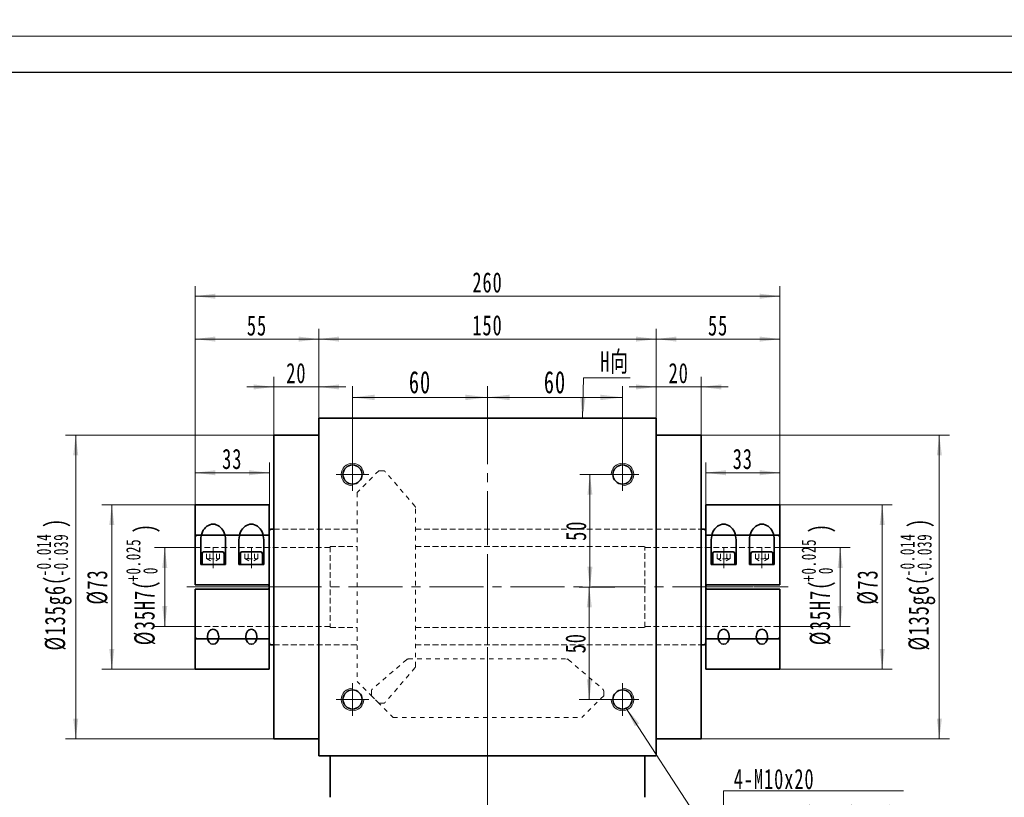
# Model space of a CAD drawing. Header units: millimetres. Extents: x 1532 to 2885, y -158 to 806.
# Tile 3 of 4: x 1835 to 2273, y 460 to 806. Entities that reach past the tile are written whole.
import ezdxf

# ---------------------------------------------------------------- set-up
doc = ezdxf.new("R2010")
doc.units = ezdxf.units.MM
doc.header["$LTSCALE"] = 2
for name, pattern in [('CENTER', [10.16, 6.35, -1.27, 1.27, -1.27]), ('HIDDEN', [1.905, 1.27, -0.635]), ('点画线', [18, 12, -2, 2, -2]), ('虚线', [2, 1, -1])]:
    doc.linetypes.add(name, pattern=pattern)
doc.layers.get('0').update_dxf_attribs({"lineweight": 18})
for name, color, linetype, lineweight in [('3中心线层', 1, 'CENTER', 18), ('中心线层', 1, '点画线', 18), ('图框_外框线', 7, 'Continuous', 18), ('尺寸线层', 3, 'Continuous', 18), ('粗实线层', 7, 'Continuous', 35), ('虚线层', 6, '虚线', 18)]:
    doc.layers.add(name, color=color, linetype=linetype, lineweight=lineweight)
doc.styles.add('标准', font='txt', dxfattribs={"width": 0.667})
doc.dimstyles.new('a4-1-1.5', dxfattribs={"dimtxt": 4.5, "dimasz": 4.5, "dimexe": 2.25, "dimexo": 0, "dimgap": 0.75, "dimtad": 1, "dimdec": 3, "dimdsep": 46, "dimtxsty": '标准', "dimblk": '_CAXARROW', "dimcen": 0, "dimdle": 9, "dimazin": 2, "dimtfac": 0.707107, "dimtdec": 3, "dimtix": 1, "dimtmove": 2, "dimatfit": 3, "dimfxl": 0, "dimfrac": 2, "dimtolj": 1, "dimarcsym": 0})
doc.dimstyles.new('a4-1-3', dxfattribs={"dimtxt": 9, "dimasz": 9, "dimexe": 4.5, "dimexo": 0, "dimgap": 1.5, "dimtad": 1, "dimdec": 3, "dimdsep": 46, "dimtxsty": '标准', "dimblk": '_CAXARROW', "dimcen": 0, "dimdle": 18, "dimazin": 2, "dimtfac": 0.707107, "dimtdec": 3, "dimtix": 1, "dimtmove": 2, "dimatfit": 3, "dimfxl": 0, "dimfrac": 2, "dimtolj": 1, "dimarcsym": 0})

# ---------------------------------------------------------------- blocks, each defined once
blk = doc.blocks.new('45fgfg_1')
at = {"layer": '中心线层'}
for p, q in [((-24.5, -14.63), (-24.5, -5.8)), ((-7.5, -14.63), (-7.5, -5.8)), ((3.5, -23), (-35.5, -23))]:
    blk.add_line(p, q, dxfattribs=at)
at = {"layer": '粗实线层'}
for p, q in [((0.5, 13.5), (-32.5, 13.5)), ((-32.5, 13.5), (-32.5, -22)), ((0.5, 13.5), (0.5, -22)), ((-30, -13), (-30, -2.01)), ((-19, -13), (-19, -2.01)), ((-13, -13), (-13, -2.01)), ((-2, -13), (-2, -2.01)), ((-29.39, -8.28), (-29.39, -13)), ((-20.59, -7.3), (-28.41, -7.3)), ((-19.61, -13), (-19.61, -8.28)), ((-12.39, -8.28), (-12.39, -13)), ((-3.59, -7.3), (-11.41, -7.3)), ((-2.61, -13), (-2.61, -8.28)), ((-30, -13), (-19, -13)), ((-29.39, -13), (-19.61, -13)), ((-13, -13), (-2, -13)), ((-12.39, -13), (-2.61, -13)), ((-32.5, -22), (0.5, -22)), ((-32.5, -24), (0.5, -24)), ((-32.5, -24), (-32.5, -59.5)), ((0.5, -24), (0.5, -59.5)), ((-32.5, -59.5), (0.5, -59.5))]:
    blk.add_line(p, q, dxfattribs=at)
at = {"layer": '粗实线层', "color": 6, "linetype": '虚线'}
for p, q in [((-32, 0), (-32.5, 0.5)), ((-32, 0), (0, 0)), ((0, 0), (0.5, 0.5)), ((-32, -46), (-32.5, -46.5)), ((-32, -46), (0, -46)), ((0, -46), (0.5, -46.5))]:
    blk.add_line(p, q, dxfattribs=at)
at = {"layer": '粗实线层'}
for centre, start, end in [((-28.41, -8.28), 90, 180), ((-20.59, -8.28), 0, 90), ((-11.41, -8.28), 90, 180), ((-3.59, -8.28), 0, 90)]:
    blk.add_arc(centre, 0.978, start, end, dxfattribs=at)
for centre in [(-24.5, -2.01), (-7.5, -2.01)]:
    blk.add_ellipse(centre, major_axis=(0, 6.94), ratio=0.792286, start_param=4.712389, end_param=7.853982, dxfattribs=at)
for centre in [(-24.5, -45.1), (-7.5, -45.1)]:
    blk.add_ellipse(centre, major_axis=(0, 3.39), ratio=0.736723, dxfattribs=at)
at = {"layer": '虚线层'}
for p, q in [((-27.39, -10.3), (-27.39, -7.3)), ((-25.94, -10.3), (-25.94, -7.3)), ((-23.06, -10.3), (-23.06, -7.3)), ((-21.61, -10.3), (-21.61, -7.3)), ((-10.39, -10.3), (-10.39, -7.3)), ((-8.94, -10.3), (-8.94, -7.3)), ((-6.06, -10.3), (-6.06, -7.3)), ((-4.61, -10.3), (-4.61, -7.3)), ((-27.39, -10.3), (-24.5, -11.97)), ((-21.61, -10.3), (-24.5, -11.97)), ((-10.39, -10.3), (-7.5, -11.97)), ((-4.61, -10.3), (-7.5, -11.97))]:
    blk.add_line(p, q, dxfattribs=at)
for centre, radius, start, end in [((-26.67, -8.86), 1.61, 243.4349, 296.5651), ((-24.5, -4.82), 5.67, 255.2529, 284.7471), ((-22.33, -8.86), 1.61, 243.4349, 296.5651), ((-9.67, -8.86), 1.61, 243.4349, 296.5651), ((-7.5, -4.82), 5.67, 255.2529, 284.7471), ((-5.33, -8.86), 1.61, 243.4349, 296.5651)]:
    blk.add_arc(centre, radius, start, end, dxfattribs=at)
blk = doc.blocks.new('*X11')
at = {"layer": '尺寸线层', "linetype": 'Continuous'}
for points in [[(1983.43, 637.86), (1993.33, 639.09), (1993.33, 636.62)], [(2043.43, 637.86), (2033.53, 639.09), (2033.53, 636.62)]]:
    blk.add_hatch(color=0, dxfattribs=at).paths.add_polyline_path(points, flags=0)
at = {"layer": '尺寸线层', "color": 0, "linetype": 'Continuous'}
for p, q in [((1983.43, 610.82), (1983.43, 642.81)), ((2043.43, 631.57), (2043.43, 642.81)), ((1983.43, 637.86), (2043.43, 637.86))]:
    blk.add_line(p, q, dxfattribs=at)
at = {"layer": '尺寸线层', "color": 0, "insert": (2013.43, 644.56), "char_height": 9.9, "width": 19.8, "attachment_point": 5, "line_spacing_factor": 1.15057, "style": '标准'}
blk.add_mtext('\\T1.1;60', dxfattribs=at)
blk = doc.blocks.new('_CAXARROW')
blk.add_hatch(color=0).paths.add_polyline_path([(0, 0), (-1, 0.125), (-1, -0.125)], flags=0)
blk = doc.blocks.new('*X12')
at = {"layer": '尺寸线层', "linetype": 'Continuous'}
for points in [[(2043.43, 637.86), (2053.33, 636.62), (2053.33, 639.09)], [(2103.43, 637.86), (2093.53, 636.62), (2093.53, 639.09)]]:
    blk.add_hatch(color=0, dxfattribs=at).paths.add_polyline_path(points, flags=0)
at = {"layer": '尺寸线层', "color": 0, "linetype": 'Continuous'}
for p, q in [((2043.43, 631.57), (2043.43, 642.81)), ((2103.43, 610.82), (2103.43, 642.81)), ((2103.43, 637.86), (2043.43, 637.86))]:
    blk.add_line(p, q, dxfattribs=at)
at = {"layer": '尺寸线层', "color": 0, "insert": (2073.43, 644.56), "char_height": 9.9, "width": 19.8, "attachment_point": 5, "line_spacing_factor": 1.15057, "style": '标准'}
blk.add_mtext('\\T1.1;60', dxfattribs=at)
blk = doc.blocks.new('*X13')
at = {"layer": '尺寸线层', "linetype": 'Continuous'}
for points in [[(1968.43, 663.79), (1977.43, 664.91), (1977.43, 662.66)], [(2118.43, 663.79), (2109.43, 664.91), (2109.43, 662.66)]]:
    blk.add_hatch(color=0, dxfattribs=at).paths.add_polyline_path(points, flags=0)
at = {"layer": '尺寸线层', "color": 0, "linetype": 'Continuous'}
for p, q in [((1968.43, 628.57), (1968.43, 668.29)), ((2118.43, 628.57), (2118.43, 668.29)), ((1968.43, 663.79), (2118.43, 663.79))]:
    blk.add_line(p, q, dxfattribs=at)
at = {"layer": '尺寸线层', "color": 0, "insert": (2043.43, 669.88), "char_height": 9, "width": 26.8287, "attachment_point": 5, "line_spacing_factor": 1.15057, "style": '标准'}
blk.add_mtext('\\T1.1;150', dxfattribs=at)
blk = doc.blocks.new('*X14')
at = {"layer": '尺寸线层', "linetype": 'Continuous'}
for points in [[(1948.43, 642.52), (1939.43, 641.39), (1939.43, 643.64)], [(1968.43, 642.52), (1977.43, 641.39), (1977.43, 643.64)]]:
    blk.add_hatch(color=0, dxfattribs=at).paths.add_polyline_path(points, flags=0)
at = {"layer": '尺寸线层', "color": 0, "linetype": 'Continuous'}
for p, q in [((1948.43, 621.07), (1948.43, 647.02)), ((1968.43, 628.57), (1968.43, 647.02)), ((1980.43, 642.52), (1936.43, 642.52))]:
    blk.add_line(p, q, dxfattribs=at)
at = {"layer": '尺寸线层', "color": 0, "insert": (1958.43, 648.61), "char_height": 9, "width": 18.0996, "attachment_point": 5, "line_spacing_factor": 1.15057, "style": '标准'}
blk.add_mtext('\\T1.1;20', dxfattribs=at)
blk = doc.blocks.new('*X15')
at = {"layer": '尺寸线层', "linetype": 'Continuous'}
for points in [[(1913.43, 663.79), (1922.43, 662.66), (1922.43, 664.91)], [(1968.43, 663.79), (1959.43, 662.66), (1959.43, 664.91)]]:
    blk.add_hatch(color=0, dxfattribs=at).paths.add_polyline_path(points, flags=0)
at = {"layer": '尺寸线层', "color": 0, "linetype": 'Continuous'}
for p, q in [((1913.43, 590.07), (1913.43, 668.29)), ((1968.43, 628.57), (1968.43, 668.29)), ((1968.43, 663.79), (1913.43, 663.79))]:
    blk.add_line(p, q, dxfattribs=at)
at = {"layer": '尺寸线层', "color": 0, "insert": (1940.93, 669.8), "char_height": 9, "width": 18.0264, "attachment_point": 5, "line_spacing_factor": 1.15057, "style": '标准'}
blk.add_mtext('\\T1.1;55', dxfattribs=at)
blk = doc.blocks.new('*X16')
at = {"layer": '尺寸线层', "linetype": 'Continuous'}
for points in [[(1913.43, 604.36), (1922.43, 603.24), (1922.43, 605.49)], [(1946.43, 604.36), (1937.43, 603.24), (1937.43, 605.49)]]:
    blk.add_hatch(color=0, dxfattribs=at).paths.add_polyline_path(points, flags=0)
at = {"layer": '尺寸线层', "color": 0, "linetype": 'Continuous'}
for p, q in [((1913.43, 590.07), (1913.43, 608.86)), ((1946.43, 590.07), (1946.43, 608.86)), ((1946.43, 604.36), (1913.43, 604.36))]:
    blk.add_line(p, q, dxfattribs=at)
at = {"layer": '尺寸线层', "color": 0, "insert": (1929.93, 610.45), "char_height": 9, "width": 18, "attachment_point": 5, "line_spacing_factor": 1.15057, "style": '标准'}
blk.add_mtext('\\T1.1;33', dxfattribs=at)
blk = doc.blocks.new('*X17')
at = {"layer": '尺寸线层', "linetype": 'Continuous'}
for points in [[(2118.43, 642.52), (2109.43, 643.64), (2109.43, 641.39)], [(2138.43, 642.52), (2147.43, 643.64), (2147.43, 641.39)]]:
    blk.add_hatch(color=0, dxfattribs=at).paths.add_polyline_path(points, flags=0)
at = {"layer": '尺寸线层', "color": 0, "linetype": 'Continuous'}
for p, q in [((2118.43, 628.57), (2118.43, 647.02)), ((2138.43, 621.07), (2138.43, 647.02)), ((2106.43, 642.52), (2150.43, 642.52))]:
    blk.add_line(p, q, dxfattribs=at)
at = {"layer": '尺寸线层', "color": 0, "insert": (2128.43, 648.61), "char_height": 9, "width": 18.0996, "attachment_point": 5, "line_spacing_factor": 1.15057, "style": '标准'}
blk.add_mtext('\\T1.1;20', dxfattribs=at)
blk = doc.blocks.new('*X18')
at = {"layer": '尺寸线层', "linetype": 'Continuous'}
for points in [[(2118.43, 663.79), (2127.43, 664.91), (2127.43, 662.66)], [(2173.43, 663.79), (2164.43, 664.91), (2164.43, 662.66)]]:
    blk.add_hatch(color=0, dxfattribs=at).paths.add_polyline_path(points, flags=0)
at = {"layer": '尺寸线层', "color": 0, "linetype": 'Continuous'}
for p, q in [((2118.43, 628.57), (2118.43, 668.29)), ((2173.43, 578.32), (2173.43, 668.29)), ((2118.43, 663.79), (2173.43, 663.79))]:
    blk.add_line(p, q, dxfattribs=at)
at = {"layer": '尺寸线层', "color": 0, "insert": (2145.93, 669.8), "char_height": 9, "width": 18.0264, "attachment_point": 5, "line_spacing_factor": 1.15057, "style": '标准'}
blk.add_mtext('\\T1.1;55', dxfattribs=at)
blk = doc.blocks.new('*X19')
at = {"layer": '尺寸线层', "linetype": 'Continuous'}
for points in [[(1913.43, 682.85), (1922.43, 681.72), (1922.43, 683.97)], [(2173.43, 682.85), (2164.43, 681.72), (2164.43, 683.97)]]:
    blk.add_hatch(color=0, dxfattribs=at).paths.add_polyline_path(points, flags=0)
at = {"layer": '尺寸线层', "color": 0, "linetype": 'Continuous'}
for p, q in [((1913.43, 590.07), (1913.43, 687.35)), ((2173.43, 578.32), (2173.43, 687.35)), ((2173.43, 682.85), (1913.43, 682.85))]:
    blk.add_line(p, q, dxfattribs=at)
at = {"layer": '尺寸线层', "color": 0, "insert": (2043.43, 688.94), "char_height": 9, "width": 28.1647, "attachment_point": 5, "line_spacing_factor": 1.15057, "style": '标准'}
blk.add_mtext('\\T1.1;260', dxfattribs=at)
blk = doc.blocks.new('*X21')
at = {"layer": '尺寸线层', "color": 0, "char_height": 9, "attachment_point": 1, "rotation": 90, "line_spacing_factor": 1.15057, "style": '标准'}
for s, insert, width in [('\\T1.1;{\\H0.707107x;+0.025}', (1882.75, 555.94), 78.481), ('\\T1.1;)', (1886.41, 577.47), 207.1817), ('\\T1.1;%%C35H7(', (1886.41, 527.68), 207.1817), ('\\T1.1;{\\H0.707107x;0}', (1890.35, 559.29), 78.481)]:
    blk.add_mtext(s, dxfattribs=dict(at, insert=insert, width=width))
blk = doc.blocks.new('*X20')
at = {"layer": '尺寸线层', "linetype": 'Continuous'}
for points in [[(1899.94, 571.07), (1901.06, 562.07), (1898.81, 562.07)], [(1899.94, 536.07), (1901.06, 545.07), (1898.81, 545.07)]]:
    blk.add_hatch(color=0, dxfattribs=at).paths.add_polyline_path(points, flags=0)
at = {"layer": '尺寸线层', "color": 0, "linetype": 'Continuous'}
for p, q in [((1913.43, 571.07), (1895.44, 571.07)), ((1899.94, 571.07), (1899.94, 536.07)), ((1913.43, 536.07), (1895.44, 536.07))]:
    blk.add_line(p, q, dxfattribs=at)
at = {"layer": '尺寸线层', "color": 0}
blk.add_blockref('*X21', (0, 0), dxfattribs=at)
blk = doc.blocks.new('*X22')
at = {"layer": '尺寸线层', "linetype": 'Continuous'}
for points in [[(1876.4, 590.07), (1877.52, 581.07), (1875.27, 581.07)], [(1876.4, 517.07), (1877.52, 526.07), (1875.27, 526.07)]]:
    blk.add_hatch(color=0, dxfattribs=at).paths.add_polyline_path(points, flags=0)
at = {"layer": '尺寸线层', "color": 0, "linetype": 'Continuous'}
for p, q in [((1913.43, 590.07), (1871.9, 590.07)), ((1876.4, 590.07), (1876.4, 517.07)), ((1913.43, 517.07), (1871.9, 517.07))]:
    blk.add_line(p, q, dxfattribs=at)
at = {"layer": '尺寸线层', "color": 0, "insert": (1870.05, 553.57), "char_height": 9, "width": 31.7518, "attachment_point": 5, "rotation": 90, "line_spacing_factor": 1.15057, "style": '标准'}
blk.add_mtext('\\T1.1;%%C73', dxfattribs=at)
blk = doc.blocks.new('*X24')
at = {"layer": '尺寸线层', "color": 0, "char_height": 9, "attachment_point": 1, "rotation": 90, "line_spacing_factor": 1.15057, "style": '标准'}
for s, insert, width in [('\\T1.1;{\\H0.707107x;-0.014}', (1842.96, 558.22), 78.481), ('\\T1.1;)', (1846.62, 579.82), 225.9644), ('\\T1.1;{\\H0.707107x;-0.039}', (1850.56, 558.22), 78.481), ('\\T1.1;%%C135g6(', (1846.62, 525.33), 225.9644)]:
    blk.add_mtext(s, dxfattribs=dict(at, insert=insert, width=width))
blk = doc.blocks.new('*X23')
at = {"layer": '尺寸线层', "linetype": 'Continuous'}
for points in [[(1860.36, 621.07), (1861.48, 612.07), (1859.23, 612.07)], [(1860.36, 486.07), (1861.48, 495.07), (1859.23, 495.07)]]:
    blk.add_hatch(color=0, dxfattribs=at).paths.add_polyline_path(points, flags=0)
at = {"layer": '尺寸线层', "color": 0, "linetype": 'Continuous'}
for p, q in [((1948.43, 621.07), (1855.86, 621.07)), ((1860.36, 621.07), (1860.36, 486.07)), ((1948.43, 486.07), (1855.86, 486.07))]:
    blk.add_line(p, q, dxfattribs=at)
at = {"layer": '尺寸线层', "color": 0}
blk.add_blockref('*X24', (0, 0), dxfattribs=at)
blk = doc.blocks.new('*X25')
at = {"layer": '尺寸线层', "linetype": 'Continuous'}
for points in [[(2088.95, 603.57), (2090.08, 594.57), (2087.83, 594.57)], [(2088.95, 553.57), (2090.08, 562.57), (2087.83, 562.57)]]:
    blk.add_hatch(color=0, dxfattribs=at).paths.add_polyline_path(points, flags=0)
at = {"layer": '尺寸线层', "color": 0, "linetype": 'Continuous'}
for p, q in [((2096.18, 603.57), (2084.45, 603.57)), ((2088.95, 603.57), (2088.95, 553.57)), ((2099.96, 553.57), (2084.45, 553.57))]:
    blk.add_line(p, q, dxfattribs=at)
at = {"layer": '尺寸线层', "color": 0, "insert": (2082.86, 578.57), "char_height": 9, "width": 18, "attachment_point": 5, "rotation": 90, "line_spacing_factor": 1.15057, "style": '标准'}
blk.add_mtext('\\T1.1;50', dxfattribs=at)
blk = doc.blocks.new('*X26')
at = {"layer": '尺寸线层', "linetype": 'Continuous'}
for points in [[(2088.68, 553.57), (2089.81, 544.57), (2087.56, 544.57)], [(2088.68, 503.57), (2089.81, 512.57), (2087.56, 512.57)]]:
    blk.add_hatch(color=0, dxfattribs=at).paths.add_polyline_path(points, flags=0)
at = {"layer": '尺寸线层', "color": 0, "linetype": 'Continuous'}
for p, q in [((2097.87, 553.57), (2084.18, 553.57)), ((2088.68, 553.57), (2088.68, 503.57)), ((2096.18, 503.57), (2084.18, 503.57))]:
    blk.add_line(p, q, dxfattribs=at)
at = {"layer": '尺寸线层', "color": 0, "insert": (2082.59, 528.57), "char_height": 9, "width": 18, "attachment_point": 5, "rotation": 90, "line_spacing_factor": 1.15057, "style": '标准'}
blk.add_mtext('\\T1.1;50', dxfattribs=at)
blk = doc.blocks.new('*X27')
at = {"layer": '尺寸线层', "linetype": 'Continuous'}
blk.add_hatch(color=0, dxfattribs=at).paths.add_polyline_path([(-43.43, 56.55), (-37.58, 49.61), (-39.47, 48.39)], flags=0)
at = {"layer": '尺寸线层', "color": 0, "linetype": 'Continuous'}
blk.add_line((-43.43, 56.55), (-6.72, 0), dxfattribs=at)
at = {"layer": '尺寸线层', "color": 0}
for p, q in [((0, 19.66), (79.95, 19.66)), ((0, 0), (0, 19.66)), ((-6.72, 0), (0, 0)), ((0, 0), (79.95, 0))]:
    blk.add_line(p, q, dxfattribs=at)
at = {"layer": '尺寸线层', "color": 0, "insert": (4.5, 1.8), "char_height": 9, "width": 150.9096, "attachment_point": 7, "line_spacing_factor": 1.15057, "style": '标准'}
blk.add_mtext('\\T1.1;4-M10x20\\P反面，H向孔位一致', dxfattribs=at)
blk = doc.blocks.new('*X28')
at = {"layer": '尺寸线层', "linetype": 'Continuous'}
blk.add_hatch(color=0, dxfattribs=at).paths.add_polyline_path([(-3.41, -17.97), (-4.33, -8.94), (-2.08, -8.99)], flags=0)
at = {"layer": '尺寸线层', "color": 0, "linetype": 'Continuous'}
blk.add_line((-3.41, -17.97), (-3, 0), dxfattribs=at)
at = {"layer": '尺寸线层', "color": 0}
for p, q in [((-3, 0), (0, 0)), ((0, 0), (17.75, 0)), ((0, 0), (0, 0))]:
    blk.add_line(p, q, dxfattribs=at)
at = {"layer": '尺寸线层', "color": 0, "insert": (4.5, 1.8), "char_height": 9, "width": 26.5093, "attachment_point": 7, "line_spacing_factor": 1.15057, "style": '标准'}
blk.add_mtext('\\T1.1;H向', dxfattribs=at)
blk = doc.blocks.new('*X38')
at = {"layer": '尺寸线层', "linetype": 'Continuous'}
for points in [[(2140.43, 604.36), (2149.43, 605.49), (2149.43, 603.24)], [(2173.43, 604.36), (2164.43, 605.49), (2164.43, 603.24)]]:
    blk.add_hatch(color=0, dxfattribs=at).paths.add_polyline_path(points, flags=0)
at = {"layer": '尺寸线层', "color": 0, "linetype": 'Continuous'}
for p, q in [((2140.43, 590.07), (2140.43, 608.86)), ((2173.43, 590.07), (2173.43, 608.86)), ((2140.43, 604.36), (2173.43, 604.36))]:
    blk.add_line(p, q, dxfattribs=at)
at = {"layer": '尺寸线层', "color": 0, "insert": (2156.93, 610.45), "char_height": 9, "width": 18, "attachment_point": 5, "line_spacing_factor": 1.15057, "style": '标准'}
blk.add_mtext('\\T1.1;33', dxfattribs=at)
blk = doc.blocks.new('*X40')
at = {"layer": '尺寸线层', "color": 0, "char_height": 9, "attachment_point": 1, "rotation": 90, "line_spacing_factor": 1.15057, "style": '标准'}
for s, insert, width in [('\\T1.1;{\\H0.707107x;+0.025}', (2183.03, 555.94), 78.481), ('\\T1.1;)', (2186.69, 577.47), 207.1817), ('\\T1.1;%%C35H7(', (2186.69, 527.68), 207.1817), ('\\T1.1;{\\H0.707107x;0}', (2190.62, 559.29), 78.481)]:
    blk.add_mtext(s, dxfattribs=dict(at, insert=insert, width=width))
blk = doc.blocks.new('*X39')
at = {"layer": '尺寸线层', "linetype": 'Continuous'}
for points in [[(2200.21, 571.07), (2201.34, 562.07), (2199.09, 562.07)], [(2200.21, 536.07), (2201.34, 545.07), (2199.09, 545.07)]]:
    blk.add_hatch(color=0, dxfattribs=at).paths.add_polyline_path(points, flags=0)
at = {"layer": '尺寸线层', "color": 0, "linetype": 'Continuous'}
for p, q in [((2173.43, 571.07), (2204.71, 571.07)), ((2200.21, 571.07), (2200.21, 536.07)), ((2173.43, 536.07), (2204.71, 536.07))]:
    blk.add_line(p, q, dxfattribs=at)
at = {"layer": '尺寸线层', "color": 0}
blk.add_blockref('*X40', (0, 0), dxfattribs=at)
blk = doc.blocks.new('*X41')
at = {"layer": '尺寸线层', "linetype": 'Continuous'}
for points in [[(2218.89, 590.07), (2220.02, 581.07), (2217.77, 581.07)], [(2218.89, 517.07), (2220.02, 526.07), (2217.77, 526.07)]]:
    blk.add_hatch(color=0, dxfattribs=at).paths.add_polyline_path(points, flags=0)
at = {"layer": '尺寸线层', "color": 0, "linetype": 'Continuous'}
for p, q in [((2173.43, 590.07), (2223.39, 590.07)), ((2218.89, 590.07), (2218.89, 517.07)), ((2173.43, 517.07), (2223.39, 517.07))]:
    blk.add_line(p, q, dxfattribs=at)
at = {"layer": '尺寸线层', "color": 0, "insert": (2212.54, 553.57), "char_height": 9, "width": 31.7518, "attachment_point": 5, "rotation": 90, "line_spacing_factor": 1.15057, "style": '标准'}
blk.add_mtext('\\T1.1;%%C73', dxfattribs=at)
blk = doc.blocks.new('*X43')
at = {"layer": '尺寸线层', "color": 0, "char_height": 9, "attachment_point": 1, "rotation": 90, "line_spacing_factor": 1.15057, "style": '标准'}
for s, insert, width in [('\\T1.1;{\\H0.707107x;-0.014}', (2226.9, 558.22), 78.481), ('\\T1.1;)', (2230.57, 579.82), 225.9644), ('\\T1.1;{\\H0.707107x;-0.039}', (2234.5, 558.22), 78.481), ('\\T1.1;%%C135g6(', (2230.57, 525.33), 225.9644)]:
    blk.add_mtext(s, dxfattribs=dict(at, insert=insert, width=width))
blk = doc.blocks.new('*X42')
at = {"layer": '尺寸线层', "linetype": 'Continuous'}
for points in [[(2244.3, 621.07), (2245.43, 612.07), (2243.18, 612.07)], [(2244.3, 486.07), (2245.43, 495.07), (2243.18, 495.07)]]:
    blk.add_hatch(color=0, dxfattribs=at).paths.add_polyline_path(points, flags=0)
at = {"layer": '尺寸线层', "color": 0, "linetype": 'Continuous'}
for p, q in [((2138.43, 621.07), (2248.8, 621.07)), ((2244.3, 621.07), (2244.3, 486.07)), ((2138.43, 486.07), (2248.8, 486.07))]:
    blk.add_line(p, q, dxfattribs=at)
at = {"layer": '尺寸线层', "color": 0}
blk.add_blockref('*X43', (0, 0), dxfattribs=at)

msp = doc.modelspace()

# ---------------------------------------------------------------- linework, layer by layer
at = {"color": 6, "linetype": '虚线', "lineweight": 18}
for p, q in [((1995.0757, 605.2229), (1985.4257, 595.5729)), ((1995.0757, 605.2229), (1997.2007, 605.2229)), ((2011.1742, 589.4927), (1997.9592, 604.8746)), ((1985.4257, 595.5729), (1985.4257, 511.5729)), ((2011.4157, 518.3047), (2011.4157, 588.8411)), ((2007.5059, 521.3214), (1992.1241, 508.1064)), ((2008.1575, 521.5629), (2078.6939, 521.5629)), ((2079.3456, 521.3214), (2094.7274, 508.1064)), ((2011.1742, 517.6531), (1997.9592, 502.2712)), ((1995.0757, 501.9229), (1985.4257, 511.5729)), ((1991.7757, 505.2229), (1991.7757, 507.3479)), ((1991.7757, 505.2229), (2001.4257, 495.5729)), ((2095.0757, 505.2229), (2085.4257, 495.5729)), ((2095.0757, 505.2229), (2095.0757, 507.3479)), ((1995.0757, 501.9229), (1997.2007, 501.9229)), ((2001.4257, 495.5729), (2085.4257, 495.5729))]:
    msp.add_line(p, q, dxfattribs=at)
for centre, start, end in [((1997.2007, 604.2229), 40.667, 90), ((2010.4157, 588.8411), 0, 40.667), ((2008.1575, 520.5629), 90, 130.667), ((2078.6939, 520.5629), 49.333, 90), ((2010.4157, 518.3047), 319.333, 360), ((1992.7757, 507.3479), 130.667, 180), ((2094.0757, 507.3479), 360, 49.333), ((1997.2007, 502.9229), 270, 319.333)]:
    msp.add_arc(centre, 1, start, end, dxfattribs=at)
at = {"layer": '3中心线层'}
for p, q in [((2043.4257, 565.761), (2043.4257, 282.7536)), ((2043.4257, 562.4356), (2043.4257, 245.3471))]:
    msp.add_line(p, q, dxfattribs=at)
at = {"layer": '中心线层'}
for p, q in [((2043.4257, 284.1854), (2043.4257, 631.5729)), ((1983.4257, 596.3229), (1983.4257, 610.8229)), ((2103.4257, 596.3229), (2103.4257, 610.8229)), ((1976.1757, 603.5729), (1990.6757, 603.5729)), ((2110.6757, 603.5729), (2096.1757, 603.5729)), ((1909.69, 553.5729), (2177.1614, 553.5729)), ((1983.4257, 510.8229), (1983.4257, 496.3229)), ((2103.4257, 510.8229), (2103.4257, 496.3229)), ((1976.1757, 503.5729), (1990.6757, 503.5729)), ((2110.6757, 503.5729), (2096.1757, 503.5729))]:
    msp.add_line(p, q, dxfattribs=at)
at = {"layer": '图框_外框线', "color": 3}
msp.add_lwpolyline([(1532.1585, -158.0162), (2884.7086, -158.0162), (2884.7086, 798.4299), (1532.1585, 798.4299)], close=True, dxfattribs=at)
at = {"layer": '图框_外框线', "color": 3, "lineweight": 25}
msp.add_lwpolyline([(1612.6674, -141.9144), (2868.6068, -141.9144), (2868.6068, 782.3281), (1612.6674, 782.3281)], close=True, dxfattribs=at)
at = {"layer": '粗实线层'}
for p, q in [((1968.4257, 628.5729), (2118.4257, 628.5729)), ((1968.4257, 478.5729), (1968.4257, 628.5729)), ((2118.4257, 478.5729), (2118.4257, 628.5729)), ((1968.4257, 621.0729), (1948.4257, 621.0729)), ((1948.4257, 486.0729), (1948.4257, 621.0729)), ((2118.4257, 621.0729), (2138.4257, 621.0729)), ((2138.4257, 486.0729), (2138.4257, 621.0729)), ((1946.4257, 578.3229), (1946.4257, 528.8229)), ((1948.4257, 579.3229), (1947.4257, 579.3229)), ((2138.4257, 579.3229), (2139.4257, 579.3229)), ((2140.4257, 578.3229), (2140.4257, 528.8229)), ((1913.4257, 575.5729), (1913.4257, 554.5729)), ((1946.4257, 576.5729), (1914.4257, 576.5729)), ((2140.4257, 576.5729), (2172.4257, 576.5729)), ((2173.4257, 575.5729), (2173.4257, 554.5729)), ((1913.4257, 554.5729), (1945.4257, 554.5729)), ((1913.4257, 552.5729), (1945.4257, 552.5729)), ((1913.4257, 552.5729), (1913.4257, 531.5729)), ((2173.4257, 554.5729), (2141.4257, 554.5729)), ((2173.4257, 552.5729), (2141.4257, 552.5729)), ((2173.4257, 552.5729), (2173.4257, 531.5729)), ((1946.4257, 530.5729), (1914.4257, 530.5729)), ((2140.4257, 530.5729), (2172.4257, 530.5729)), ((1948.4257, 527.8229), (1947.4257, 527.8229)), ((2138.4257, 527.8229), (2139.4257, 527.8229)), ((1968.4257, 486.0729), (1948.4257, 486.0729)), ((2118.4257, 486.0729), (2138.4257, 486.0729)), ((1968.4257, 478.5729), (2118.4257, 478.5729)), ((1973.4257, 460.0729), (1973.4257, 478.5729)), ((2113.4257, 460.0729), (2113.4257, 478.5729))]:
    msp.add_line(p, q, dxfattribs=at)
at = {"layer": '粗实线层', "color": 6, "linetype": 'HIDDEN', "lineweight": 18}
for p, q in [((1948.4257, 579.3229), (1985.4257, 579.3229)), ((2011.4157, 579.3229), (2138.4257, 579.3229)), ((1973.4257, 571.0729), (1913.4257, 571.0729)), ((1973.4257, 571.5729), (1973.4257, 535.5729)), ((1973.4257, 571.5729), (1985.4257, 571.5729)), ((2011.4157, 571.5729), (2113.4257, 571.5729)), ((2113.4257, 535.5729), (2113.4257, 571.5729)), ((2113.4257, 571.0729), (2173.4257, 571.0729)), ((1973.4257, 536.0729), (1913.4257, 536.0729)), ((1973.4257, 535.5729), (1985.4257, 535.5729)), ((2011.4157, 535.5729), (2113.4257, 535.5729)), ((2113.4257, 536.0729), (2173.4257, 536.0729)), ((1948.4257, 527.8229), (1985.4257, 527.8229)), ((2011.4157, 527.8229), (2138.4257, 527.8229))]:
    msp.add_line(p, q, dxfattribs=at)
at = {"layer": '粗实线层'}
for centre in [(1983.4257, 603.5729), (2103.4257, 603.5729), (1983.4257, 503.5729), (2103.4257, 503.5729)]:
    msp.add_circle(centre, 4.25, dxfattribs=at)
at = {"layer": '粗实线层', "lineweight": 18}
for centre, start, end in [((1983.4257, 603.5729), 0, 270), ((2103.4257, 603.5729), 270, 180), ((1983.4257, 503.5729), 90, 0), ((2103.4257, 503.5729), 180, 90)]:
    msp.add_arc(centre, 5, start, end, dxfattribs=at)
at = {"layer": '粗实线层'}
for centre, start, end in [((1947.4257, 578.3229), 90, 180), ((2139.4257, 578.3229), 0, 90), ((1914.4257, 575.5729), 90, 180), ((2172.4257, 575.5729), 0, 90), ((1945.4257, 553.5729), 270, 90), ((2141.4257, 553.5729), 90, 270), ((1914.4257, 531.5729), 180, 270), ((2172.4257, 531.5729), 270, 360), ((1947.4257, 528.8229), 180, 270), ((2139.4257, 528.8229), 270, 360)]:
    msp.add_arc(centre, 1, start, end, dxfattribs=at)

# ---------------------------------------------------------------- block references
at = {"layer": '尺寸线层'}
for name, p in [('*X28', (2089.0467, 646.5384)), ('*X27', (2148.3796, 443.3282))]:
    msp.add_blockref(name, p, dxfattribs=at)
at = {"layer": '粗实线层'}
msp.add_blockref('45fgfg_1', (1945.9257, 576.5729), dxfattribs=at)
at = {"layer": '粗实线层', "xscale": -0.9999999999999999, "rotation": 360}
msp.add_blockref('45fgfg_1', (2140.9257, 576.5729), dxfattribs=at)

# ---------------------------------------------------------------- dimensions: what is measured, and where the dimension line sits
at = {"layer": '尺寸线层'}
for base, p1, p2, text, picture, middle in [((1860.3591, 486.0729), (1948.4257, 621.0729), (1948.4257, 486.0729), '\\A1;%%C135g6({\\H0.707107x;\\S-0.014^ -0.039;})', '*X23', (1850.2032, 553.5729)), ((2244.3012, 486.0729), (2138.4257, 621.0729), (2138.4257, 486.0729), '\\A1;%%C135g6({\\H0.707107x;\\S-0.014^ -0.039;})', '*X42', (2234.1454, 553.5729)), ((1899.9356, 536.0729), (1913.4257, 571.0729), (1913.4257, 536.0729), '\\A1;%%C35H7({\\H0.707107x;\\S+0.025^  0;})', '*X20', (1889.7798, 553.5729)), ((2200.2127, 536.0729), (2173.4257, 571.0729), (2173.4257, 536.0729), '\\A1;%%C35H7({\\H0.707107x;\\S+0.025^  0;})', '*X39', (2190.0568, 553.5729))]:
    dim = msp.add_linear_dim(base=base, p1=p1, p2=p2, angle=270, text=text, dimstyle='a4-1-3', override={"dimpost": '%%C<>', "dimsah": 1, "dimtfill": 1, "dimtzin": 0}, dxfattribs=at)
    dim.commit()
    dim.dimension.update_dxf_attribs({"geometry": picture, "text_midpoint": middle, "dimtype": 160})
for base, p1, p2, dimstyle, picture, middle in [((1913.4257, 682.8453), (2173.4257, 578.3229), (1913.4257, 590.0729), 'a4-1-3', '*X19', (2043.4257, 688.9379)), ((1913.4257, 663.7868), (1968.4257, 628.5729), (1913.4257, 590.0729), 'a4-1-3', '*X15', (1940.9257, 669.804)), ((2118.4257, 663.7868), (1968.4257, 628.5729), (2118.4257, 628.5729), 'a4-1-3', '*X13', (2043.4257, 669.8794)), ((1948.4257, 642.5178), (1968.4257, 628.5729), (1948.4257, 621.0729), 'a4-1-3', '*X14', (1958.4257, 648.6104)), ((2138.4257, 642.5178), (2118.4257, 628.5729), (2138.4257, 621.0729), 'a4-1-3', '*X17', (2128.4257, 648.6104)), ((2043.4257, 637.8566), (1983.4257, 610.8229), (2043.4257, 631.5729), 'a4-1-1.5', '*X11', (2013.4257, 644.5585)), ((2043.4257, 637.8566), (2103.4257, 610.8229), (2043.4257, 631.5729), 'a4-1-1.5', '*X12', (2073.4257, 644.5585)), ((1913.4257, 604.3605), (1946.4257, 590.0729), (1913.4257, 590.0729), 'a4-1-3', '*X16', (1929.9257, 610.4531)), ((2173.4257, 604.3605), (2140.4257, 590.0729), (2173.4257, 590.0729), 'a4-1-3', '*X38', (2156.9257, 610.4531))]:
    dim = msp.add_linear_dim(base=base, p1=p1, p2=p2, dimstyle=dimstyle, override={"dimsah": 1, "dimtfill": 1, "dimtzin": 0}, dxfattribs=at)
    dim.commit()
    dim.dimension.update_dxf_attribs({"geometry": picture, "text_midpoint": middle, "dimtype": 160})
for base, p1, p2, angle, override, picture, middle in [((2173.4257, 663.7868), (2118.4257, 628.5729), (2173.4257, 578.3229), 0, {"dimsah": 1, "dimtfill": 1, "dimtzin": 0}, '*X18', (2145.9257, 669.804)), ((2088.9505, 553.5729), (2096.1757, 603.5729), (2099.9552, 553.5729), 270, {"dimsah": 1, "dimtfill": 1, "dimtzin": 0}, '*X25', (2082.8579, 578.5729)), ((1876.3989, 517.0729), (1913.4257, 590.0729), (1913.4257, 517.0729), 270, {"dimpost": '%%C<>', "dimsah": 1, "dimtfill": 1, "dimtzin": 0}, '*X22', (1870.0491, 553.5729)), ((2218.8943, 517.0729), (2173.4257, 590.0729), (2173.4257, 517.0729), 270, {"dimpost": '%%C<>', "dimsah": 1, "dimtfill": 1, "dimtzin": 0}, '*X41', (2212.5444, 553.5729)), ((2088.6805, 503.5729), (2097.8697, 553.5729), (2096.1757, 503.5729), 270, {"dimsah": 1, "dimtfill": 1, "dimtzin": 0}, '*X26', (2082.5878, 528.5729))]:
    dim = msp.add_linear_dim(base=base, p1=p1, p2=p2, angle=angle, dimstyle='a4-1-3', override=override, dxfattribs=at)
    dim.commit()
    dim.dimension.update_dxf_attribs({"geometry": picture, "text_midpoint": middle, "dimtype": 160})

doc.saveas('drawing.dxf')
